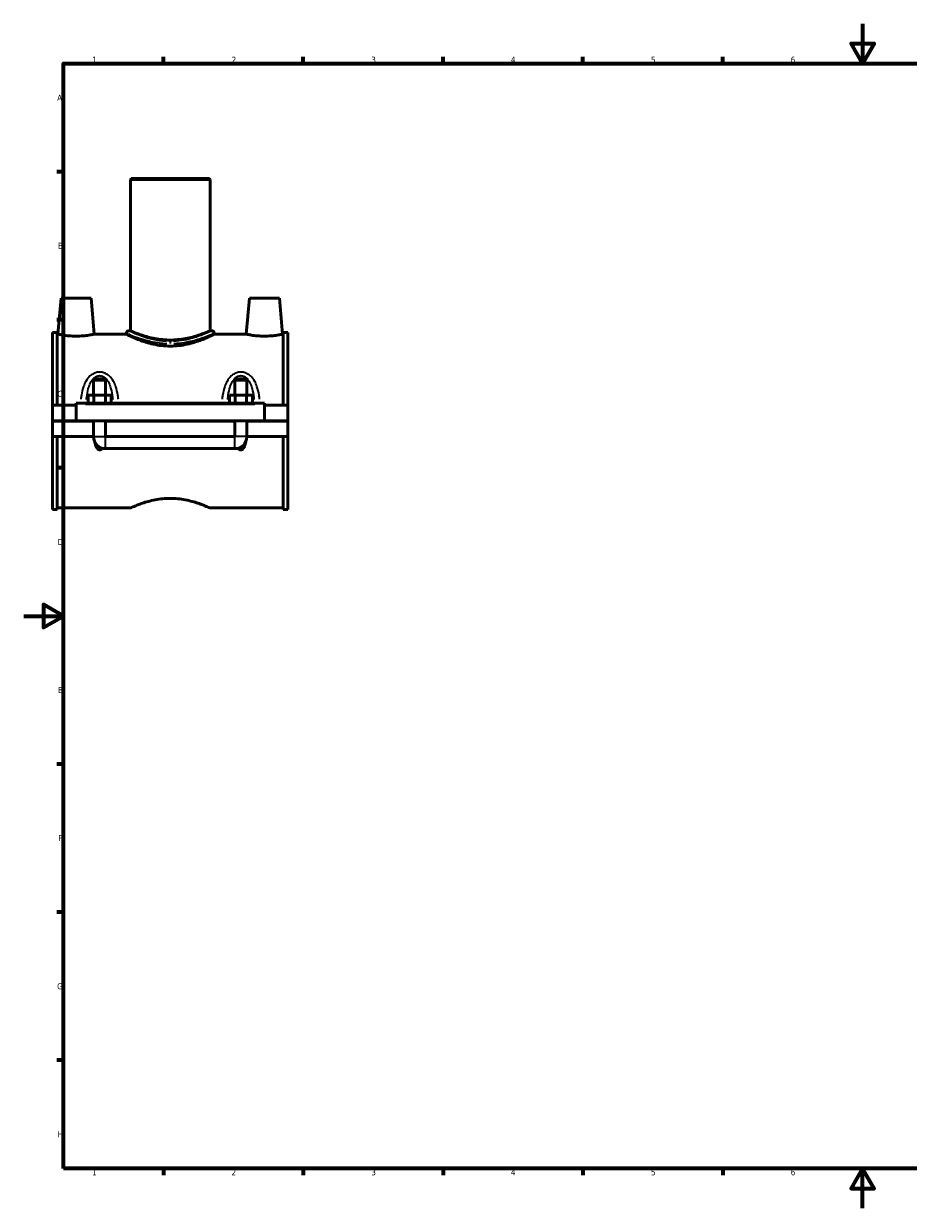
# Model space of a CAD drawing. Header units: millimetres. Extents: x 0 to 1084, y -37 to 1066.
# Tile 1 of 5: x 0 to 443, y 0 to 594. Entities that reach past the tile are written whole.
import ezdxf

# ---------------------------------------------------------------- set-up
doc = ezdxf.new("R2010")
doc.units = ezdxf.units.MM
for name, color, linetype, lineweight in [('Border (ANSI)', 7, 'Continuous', 70), ('Visible (ANSI)', 7, 'Continuous', 50), ('Visible Narrow (ANSI)', 7, 'Continuous', 35)]:
    doc.layers.add(name, color=color, linetype=linetype, lineweight=lineweight)
doc.styles.add('Note Text (ANSI)', font='tahoma.ttf')

# ---------------------------------------------------------------- blocks, each defined once
blk = doc.blocks.new('Borders Default Border')
at = {"layer": 'Border (ANSI)'}
for p, q in [((70.08, 574), (70.08, 577.45)), ((140.17, 574), (140.17, 577.45)), ((210.25, 574), (210.25, 577.45)), ((280.33, 574), (280.33, 577.45)), ((350.42, 574), (350.42, 577.45)), ((490.58, 574), (490.58, 577.45)), ((560.67, 574), (560.67, 577.45)), ((630.75, 574), (630.75, 577.45)), ((700.83, 574), (700.83, 577.45)), ((770.92, 574), (770.92, 577.45)), ((20, 519.75), (16.55, 519.75)), ((821, 519.75), (824.45, 519.75)), ((20, 445.5), (16.55, 445.5)), ((821, 445.5), (824.45, 445.5)), ((20, 371.25), (16.55, 371.25)), ((821, 371.25), (824.45, 371.25)), ((20, 222.75), (16.55, 222.75)), ((821, 222.75), (824.45, 222.75)), ((20, 148.5), (16.55, 148.5)), ((821, 148.5), (824.45, 148.5)), ((20, 74.25), (16.55, 74.25)), ((821, 74.25), (824.45, 74.25)), ((70.08, 20), (70.08, 16.55)), ((140.17, 20), (140.17, 16.55)), ((210.25, 20), (210.25, 16.55)), ((280.33, 20), (280.33, 16.55)), ((350.42, 20), (350.42, 16.55)), ((490.58, 20), (490.58, 16.55)), ((560.67, 20), (560.67, 16.55)), ((630.75, 20), (630.75, 16.55)), ((700.83, 20), (700.83, 16.55)), ((770.92, 20), (770.92, 16.55))]:
    blk.add_line(p, q, dxfattribs=at)
at = {"layer": 'Border (ANSI)', "flags": 128}
for points in [[(420.5, 594), (420.5, 574), (414.73, 584), (426.27, 584), (420.5, 574)], [(20, 20), (20, 574), (821, 574), (821, 20), (20, 20)], [(0, 297), (20, 297), (10, 302.77), (10, 291.23), (20, 297)], [(841, 297), (821, 297), (831, 302.77), (831, 291.23), (821, 297)], [(420.5, 0), (420.5, 20), (414.73, 10), (426.27, 10), (420.5, 20)]]:
    blk.add_lwpolyline(points, dxfattribs=at)
at = {"layer": 'Border (ANSI)', "attachment_point": 7, "style": 'Note Text (ANSI)'}
for s, insert, char_height in [('1', (34.35, 574.4), 3.05), ('2', (104.2, 574.4), 3.05), ('3', (174.26, 574.34), 3.05), ('4', (244.23, 574.4), 3.05), ('5', (314.48, 574.34), 3.05), ('6', (384.49, 574.34), 3.05), ('7', (454.6, 574.4), 3.05), ('8', (524.63, 574.33), 3.05), ('9', (594.7, 574.34), 3.05), ('10', (663.96, 574.34), 3.048), ('11', (734.04, 574.4), 3.048), ('12', (804.13, 574.4), 3.048), ('A', (16.78, 555.35), 3.05), ('A', (821.63, 555.35), 3.05), ('B', (17.15, 481.1), 3.05), ('B', (821.99, 481.1), 3.05), ('C', (16.95, 406.8), 3.05), ('C', (821.8, 406.8), 3.05), ('D', (16.96, 332.6), 3.05), ('D', (821.81, 332.6), 3.05), ('E', (17.21, 258.35), 3.05), ('E', (822.05, 258.35), 3.05), ('F', (17.29, 184.1), 3.05), ('F', (822.14, 184.1), 3.05), ('G', (16.81, 109.79), 3.05), ('G', (821.66, 109.79), 3.05), ('H', (16.97, 35.6), 3.05), ('H', (821.81, 35.6), 3.05), ('1', (34.35, 16.55), 3.05), ('2', (104.2, 16.55), 3.05), ('3', (174.26, 16.49), 3.05), ('4', (244.23, 16.55), 3.05), ('5', (314.48, 16.49), 3.05), ('6', (384.49, 16.49), 3.05), ('7', (454.6, 16.55), 3.05), ('8', (524.63, 16.48), 3.05), ('9', (594.7, 16.49), 3.05), ('10', (663.96, 16.49), 3.048), ('11', (734.04, 16.55), 3.048), ('12', (804.13, 16.55), 3.048)]:
    blk.add_mtext(s, dxfattribs=dict(at, insert=insert, char_height=char_height))

msp = doc.modelspace()

# ---------------------------------------------------------------- linework, layer by layer
at = {"layer": 'Visible (ANSI)'}
for p, q in [((53.859, 516.3), (53.459, 515.9)), ((93.459, 515.9), (53.459, 515.9)), ((53.459, 515.9), (53.459, 440.04)), ((53.859, 516.3), (93.059, 516.3)), ((93.059, 516.3), (93.459, 515.9)), ((93.459, 515.9), (93.459, 440.04)), ((18.759, 456.3), (17.184, 438.3)), ((33.759, 456.3), (18.759, 456.3)), ((33.759, 456.3), (35.333, 438.3)), ((113.159, 456.3), (111.584, 438.3)), ((113.159, 456.3), (128.159, 456.3)), ((128.159, 456.3), (129.733, 438.3)), ((52.659, 440.04), (53.459, 440.04)), ((93.459, 440.04), (94.259, 440.04)), ((14.459, 439.17), (14.459, 402.675)), ((14.459, 439.17), (16.819, 439.17)), ((16.819, 402.675), (16.819, 439.17)), ((17.184, 438.3), (16.819, 438.3)), ((51.459, 438.3), (35.333, 438.3)), ((51.459, 438.84), (51.459, 438.3)), ((95.459, 438.84), (95.459, 438.3)), ((111.584, 438.3), (95.459, 438.3)), ((130.099, 438.3), (129.733, 438.3)), ((130.099, 402.675), (130.099, 439.17)), ((130.099, 439.17), (132.459, 439.17)), ((132.459, 439.17), (132.459, 402.675)), ((35.659, 415.85), (35.059, 415.25)), ((35.659, 415.85), (40.459, 415.85)), ((40.459, 415.85), (41.059, 415.25)), ((106.459, 415.85), (105.859, 415.25)), ((106.459, 415.85), (111.259, 415.85)), ((111.259, 415.85), (111.859, 415.25)), ((41.059, 415.25), (35.059, 415.25)), ((35.059, 415.25), (35.059, 407.675)), ((41.059, 415.25), (41.059, 407.675)), ((111.859, 415.25), (105.859, 415.25)), ((105.859, 407.675), (105.859, 415.25)), ((111.859, 407.675), (111.859, 415.25)), ((32.285, 403.675), (32.285, 407.675)), ((32.285, 407.675), (35.172, 407.675)), ((35.172, 403.675), (35.172, 407.675)), ((35.172, 407.675), (40.945, 407.675)), ((40.945, 403.675), (40.945, 407.675)), ((40.945, 407.675), (43.832, 407.675)), ((43.832, 403.675), (43.832, 407.675)), ((103.085, 403.675), (103.085, 407.675)), ((103.085, 407.675), (105.972, 407.675)), ((105.972, 403.675), (105.972, 407.675)), ((105.972, 407.675), (111.745, 407.675)), ((111.745, 403.675), (111.745, 407.675)), ((111.745, 407.675), (114.632, 407.675)), ((114.632, 403.675), (114.632, 407.675)), ((26.259, 402.675), (14.459, 402.675)), ((14.459, 394.85), (14.459, 402.675)), ((26.259, 403.175), (26.259, 403.675)), ((120.659, 403.675), (26.259, 403.675)), ((26.259, 394.85), (26.259, 403.175)), ((120.659, 403.675), (120.659, 403.175)), ((120.659, 403.175), (120.659, 394.85)), ((132.459, 402.675), (120.659, 402.675)), ((132.459, 402.675), (132.459, 394.85)), ((14.459, 394.85), (26.259, 394.85)), ((14.459, 386.925), (14.459, 394.75)), ((35.059, 394.75), (14.459, 394.75)), ((120.659, 394.85), (26.259, 394.85)), ((35.059, 394.85), (35.059, 394.75)), ((35.059, 386.925), (35.059, 394.75)), ((41.059, 394.85), (41.059, 394.75)), ((105.859, 394.75), (41.059, 394.75)), ((41.059, 394.75), (41.059, 386.925)), ((105.859, 394.75), (105.859, 394.85)), ((105.859, 386.925), (105.859, 394.75)), ((111.859, 394.75), (111.859, 394.85)), ((132.459, 394.75), (111.859, 394.75)), ((111.859, 394.75), (111.859, 386.925)), ((120.659, 394.85), (132.459, 394.85)), ((132.459, 394.75), (132.459, 386.925)), ((35.059, 386.925), (14.459, 386.925)), ((14.459, 386.925), (14.459, 350.43)), ((16.819, 350.43), (16.819, 386.925)), ((105.859, 386.925), (41.059, 386.925)), ((132.459, 386.925), (111.859, 386.925)), ((130.099, 350.43), (130.099, 386.925)), ((132.459, 386.925), (132.459, 350.43)), ((41.059, 380.925), (105.859, 380.925)), ((53.859, 351.3), (16.819, 351.3)), ((130.099, 351.3), (93.059, 351.3)), ((14.459, 350.43), (16.819, 350.43)), ((130.099, 350.43), (132.459, 350.43))]:
    msp.add_line(p, q, dxfattribs=at)
for centre, radius, start, end in [((52.659, 438.84), 1.2, 90, 180), ((94.259, 438.84), 1.2, 0, 90), ((41.059, 386.925), 6, 180, 270), ((105.859, 386.925), 6, 270, 0)]:
    msp.add_arc(centre, radius, start, end, dxfattribs=at)
for points, knots in [([(93.459, 440.04), (93.459, 440.04), (93.335, 439.985), (92.82, 439.761), (92.429, 439.592), (91.403, 439.167), (90.767, 438.911), (89.304, 438.358), (88.478, 438.061), (86.722, 437.483), (85.729, 437.181), (83.563, 436.605), (82.39, 436.333), (79.932, 435.874), (78.646, 435.689), (76.047, 435.441), (74.735, 435.379), (72.182, 435.379), (70.87, 435.441), (68.271, 435.689), (66.985, 435.874), (64.528, 436.333), (63.354, 436.605), (61.188, 437.181), (60.195, 437.483), (58.439, 438.061), (57.613, 438.358), (56.15, 438.911), (55.514, 439.167), (54.488, 439.592), (54.097, 439.761), (53.582, 439.985), (53.459, 440.04), (53.459, 440.04)], [3.0601352, 3.0601352, 3.0601352, 3.0601352, 3.442352, 3.442352, 3.8245688, 3.8245688, 4.2067855, 4.2067855, 4.5890023, 4.5890023, 4.9718193, 4.9718193, 5.3546363, 5.3546363, 5.7374533, 5.7374533, 6.1202703, 6.1202703, 6.5030873, 6.5030873, 6.8859043, 6.8859043, 7.2687213, 7.2687213, 7.6515383, 7.6515383, 8.0337551, 8.0337551, 8.4159719, 8.4159719, 8.7981887, 8.7981887, 9.1804055, 9.1804055, 9.1804055, 9.1804055]), ([(26.259, 437.324), (25.109, 437.324), (23.886, 437.377), (21.645, 437.564), (20.626, 437.695), (19.023, 437.94), (18.33, 438.069), (17.41, 438.25), (17.184, 438.3), (17.184, 438.3)], [2.7564959, 2.7564959, 2.7564959, 2.7564959, 3.1014505, 3.1014505, 3.446405, 3.446405, 3.7905744, 3.7905744, 4.1347439, 4.1347439, 4.1347439, 4.1347439]), ([(35.333, 438.3), (35.333, 438.3), (35.107, 438.25), (34.187, 438.069), (33.494, 437.94), (31.891, 437.695), (30.872, 437.564), (28.631, 437.377), (27.408, 437.324), (26.259, 437.324)], [6.8912398, 6.8912398, 6.8912398, 6.8912398, 7.2354092, 7.2354092, 7.5795787, 7.5795787, 7.9245332, 7.9245332, 8.2694878, 8.2694878, 8.2694878, 8.2694878]), ([(73.459, 432.327), (72.046, 432.327), (70.597, 432.409), (67.732, 432.734), (66.318, 432.977), (63.618, 433.573), (62.331, 433.925), (59.955, 434.666), (58.866, 435.054), (56.941, 435.791), (56.035, 436.168), (54.428, 436.87), (53.728, 437.194), (52.597, 437.732), (52.165, 437.946), (51.596, 438.23), (51.459, 438.3), (51.459, 438.3)], [0, 0, 0, 0, 0.4236649, 0.4236649, 0.8473298, 0.8473298, 1.2709947, 1.2709947, 1.6946596, 1.6946596, 2.1171075, 2.1171075, 2.5395555, 2.5395555, 2.9620034, 2.9620034, 3.3844513, 3.3844513, 3.3844513, 3.3844513]), ([(95.459, 438.3), (95.459, 438.3), (95.321, 438.23), (94.752, 437.946), (94.32, 437.732), (93.189, 437.194), (92.489, 436.87), (90.882, 436.168), (89.976, 435.791), (88.051, 435.054), (86.962, 434.666), (84.586, 433.925), (83.299, 433.573), (80.599, 432.977), (79.185, 432.734), (76.32, 432.409), (74.871, 432.327), (73.459, 432.327)], [10.153354, 10.153354, 10.153354, 10.153354, 10.5758019, 10.5758019, 10.9982499, 10.9982499, 11.4206978, 11.4206978, 11.8431457, 11.8431457, 12.2668106, 12.2668106, 12.6904755, 12.6904755, 13.1141404, 13.1141404, 13.5378054, 13.5378054, 13.5378054, 13.5378054]), ([(120.659, 437.324), (119.509, 437.324), (118.286, 437.377), (116.045, 437.564), (115.026, 437.695), (113.423, 437.94), (112.73, 438.069), (111.81, 438.25), (111.584, 438.3), (111.584, 438.3)], [0, 0, 0, 0, 0.3449545, 0.3449545, 0.6899091, 0.6899091, 1.0340785, 1.0340785, 1.378248, 1.378248, 1.378248, 1.378248]), ([(129.733, 438.3), (129.733, 438.3), (129.507, 438.25), (128.587, 438.069), (127.894, 437.94), (126.291, 437.695), (125.272, 437.564), (123.031, 437.377), (121.808, 437.324), (120.659, 437.324)], [4.1347439, 4.1347439, 4.1347439, 4.1347439, 4.4789133, 4.4789133, 4.8230828, 4.8230828, 5.1680373, 5.1680373, 5.5129918, 5.5129918, 5.5129918, 5.5129918]), ([(39.382, 381.164), (39.238, 380.95), (39.062, 380.738), (38.741, 380.482), (38.616, 380.405), (38.349, 380.296), (38.207, 380.265), (37.91, 380.265), (37.768, 380.296), (37.502, 380.405), (37.376, 380.482), (37.028, 380.759), (36.833, 381.007), (36.387, 381.711), (36.193, 382.206), (35.871, 383.228), (35.748, 383.757), (35.645, 384.318), (35.642, 384.334), (35.639, 384.35)], [1.57229211, 1.57229211, 1.57229211, 1.57229211, 1.65104011, 1.65104011, 1.69562133, 1.69562133, 1.74020254, 1.74020254, 1.78478375, 1.78478375, 1.82936496, 1.82936496, 1.91852739, 1.91852739, 2.08884727, 2.08884727, 2.25916715, 2.25916715, 2.264206, 2.264206, 2.264206, 2.264206]), ([(111.278, 384.35), (111.275, 384.334), (111.272, 384.318), (111.169, 383.757), (111.047, 383.228), (110.724, 382.206), (110.53, 381.711), (110.084, 381.007), (109.889, 380.759), (109.541, 380.482), (109.416, 380.405), (109.149, 380.296), (109.007, 380.265), (108.71, 380.265), (108.568, 380.296), (108.302, 380.405), (108.176, 380.482), (107.855, 380.738), (107.679, 380.95), (107.535, 381.164)], [1.21619908, 1.21619908, 1.21619908, 1.21619908, 1.22123792, 1.22123792, 1.39155781, 1.39155781, 1.56187769, 1.56187769, 1.65104011, 1.65104011, 1.69562133, 1.69562133, 1.74020254, 1.74020254, 1.78478375, 1.78478375, 1.82936496, 1.82936496, 1.90811296, 1.90811296, 1.90811296, 1.90811296]), ([(53.859, 351.3), (53.859, 351.3), (53.98, 351.355), (54.485, 351.579), (54.868, 351.748), (55.874, 352.172), (56.497, 352.428), (57.93, 352.981), (58.74, 353.278), (60.46, 353.856), (61.433, 354.159), (63.555, 354.736), (64.704, 355.009), (67.112, 355.468), (68.372, 355.655), (70.92, 355.904), (72.207, 355.966), (73.459, 355.966)], [9.002741, 9.002741, 9.002741, 9.002741, 9.377535, 9.377535, 9.752329, 9.752329, 10.127123, 10.127123, 10.501917, 10.501917, 10.8773514, 10.8773514, 11.2527858, 11.2527858, 11.6282202, 11.6282202, 12.0036546, 12.0036546, 12.0036546, 12.0036546]), ([(73.459, 355.966), (74.71, 355.966), (75.997, 355.904), (78.545, 355.655), (79.805, 355.468), (82.213, 355.009), (83.362, 354.736), (85.484, 354.159), (86.457, 353.856), (88.177, 353.278), (88.987, 352.981), (90.42, 352.428), (91.043, 352.172), (92.049, 351.748), (92.432, 351.579), (92.937, 351.355), (93.059, 351.3), (93.059, 351.3)], [0, 0, 0, 0, 0.3754344, 0.3754344, 0.7508688, 0.7508688, 1.1263032, 1.1263032, 1.5017376, 1.5017376, 1.8765317, 1.8765317, 2.2513257, 2.2513257, 2.6261197, 2.6261197, 3.0009137, 3.0009137, 3.0009137, 3.0009137])]:
    msp.add_open_spline(points, degree=3, knots=knots, dxfattribs=at)
at = {"layer": 'Visible Narrow (ANSI)'}
for p, q in [((73.459, 434.644), (73.459, 433.683)), ((30.979, 403.175), (115.939, 403.175)), ((35.095, 386.925), (41.022, 386.925)), ((41.059, 380.962), (41.059, 386.888)), ((105.859, 380.962), (105.859, 386.888)), ((111.822, 386.925), (105.895, 386.925))]:
    msp.add_line(p, q, dxfattribs=at)
for points, knots in [([(71.802, 434.713), (70.575, 434.767), (69.36, 434.88), (65.939, 435.353), (63.825, 435.844), (59.939, 436.98), (58.187, 437.63), (55.592, 438.683), (54.642, 439.109), (53.401, 439.682), (53.017, 439.867), (52.78, 439.981), (52.749, 439.996), (52.725, 440.007)], [6.9258146, 6.9258146, 6.9258146, 6.9258146, 7.3020578, 7.3020578, 8.0152519, 8.0152519, 8.7675636, 8.7675636, 9.381009, 9.381009, 9.8727569, 9.8727569, 9.9664166, 9.9664166, 9.9664166, 9.9664166]), ([(94.191, 440.006), (94.084, 439.954), (93.849, 439.841), (92.722, 439.311), (91.394, 438.695), (87.792, 437.272), (85.472, 436.459), (81.984, 435.618), (81.103, 435.432), (78.568, 434.986), (76.852, 434.791), (75.115, 434.713)], [17.0611587, 17.0611587, 17.0611587, 17.0611587, 17.471209, 17.471209, 18.3490619, 18.3490619, 19.2723756, 19.2723756, 19.5686397, 19.5686397, 20.1017548, 20.1017548, 20.1017548, 20.1017548]), ([(51.529, 438.808), (51.554, 438.797), (51.587, 438.783), (51.837, 438.672), (52.243, 438.491), (53.557, 437.934), (54.562, 437.519), (57.306, 436.494), (59.159, 435.861), (63.269, 434.755), (65.505, 434.278), (69.123, 433.817), (70.409, 433.707), (71.706, 433.654)], [-9.9664166, -9.9664166, -9.9664166, -9.9664166, -9.8727569, -9.8727569, -9.381009, -9.381009, -8.7675636, -8.7675636, -8.0152519, -8.0152519, -7.3020578, -7.3020578, -6.9258146, -6.9258146, -6.9258146, -6.9258146]), ([(75.21, 433.655), (77.048, 433.73), (78.862, 433.92), (81.545, 434.354), (82.476, 434.535), (86.165, 435.354), (88.619, 436.145), (92.429, 437.531), (93.833, 438.13), (95.025, 438.647), (95.274, 438.756), (95.387, 438.807)], [-20.1017548, -20.1017548, -20.1017548, -20.1017548, -19.5686397, -19.5686397, -19.2723756, -19.2723756, -18.3490619, -18.3490619, -17.471209, -17.471209, -17.0611587, -17.0611587, -17.0611587, -17.0611587]), ([(47.485, 405.783), (47.402, 406.429), (47.308, 407.07), (46.938, 409.216), (46.594, 410.689), (45.803, 412.965), (45.439, 413.815), (44.436, 415.631), (43.745, 416.569), (42.334, 417.846), (41.71, 418.278), (40.464, 418.874), (39.862, 419.072), (38.851, 419.251), (38.455, 419.286), (38.059, 419.286), (37.662, 419.286), (37.266, 419.251), (36.255, 419.072), (35.654, 418.874), (34.407, 418.278), (33.783, 417.846), (32.372, 416.569), (31.681, 415.631), (30.678, 413.815), (30.314, 412.965), (29.523, 410.689), (29.179, 409.216), (28.809, 407.07), (28.715, 406.429), (28.632, 405.783)], [-4.1983727, -4.1983727, -4.1983727, -4.1983727, -4.0109099, -4.0109099, -3.5633636, -3.5633636, -3.2809497, -3.2809497, -2.9206111, -2.9206111, -2.6877901, -2.6877901, -2.4975412, -2.4975412, -2.3786355, -2.3786355, -2.3786355, -2.2597299, -2.2597299, -2.069481, -2.069481, -1.83666, -1.83666, -1.4763214, -1.4763214, -1.1939075, -1.1939075, -0.7463612, -0.7463612, -0.5588984, -0.5588984, -0.5588984, -0.5588984]), ([(31.478, 405.557), (31.522, 405.964), (31.569, 406.368), (31.805, 408.172), (32.047, 409.539), (32.605, 411.65), (32.861, 412.438), (33.568, 414.123), (34.054, 414.993), (35.048, 416.177), (35.487, 416.578), (36.365, 417.131), (36.788, 417.314), (37.5, 417.481), (37.779, 417.513), (38.059, 417.513), (38.338, 417.513), (38.617, 417.481), (39.329, 417.314), (39.752, 417.131), (40.63, 416.578), (41.069, 416.177), (42.063, 414.993), (42.55, 414.123), (43.256, 412.438), (43.512, 411.65), (44.07, 409.539), (44.312, 408.172), (44.548, 406.368), (44.595, 405.964), (44.639, 405.557)], [0.6183945, 0.6183945, 0.6183945, 0.6183945, 0.7463612, 0.7463612, 1.1939075, 1.1939075, 1.4763214, 1.4763214, 1.83666, 1.83666, 2.069481, 2.069481, 2.2597299, 2.2597299, 2.3786355, 2.3786355, 2.3786355, 2.4975412, 2.4975412, 2.6877901, 2.6877901, 2.9206111, 2.9206111, 3.2809497, 3.2809497, 3.5633636, 3.5633636, 4.0109099, 4.0109099, 4.1388766, 4.1388766, 4.1388766, 4.1388766]), ([(118.285, 405.783), (118.202, 406.429), (118.108, 407.069), (117.738, 409.215), (117.395, 410.688), (116.603, 412.964), (116.24, 413.814), (115.236, 415.631), (114.545, 416.569), (113.134, 417.846), (112.51, 418.278), (111.264, 418.874), (110.662, 419.071), (109.651, 419.251), (109.255, 419.286), (108.859, 419.286), (108.462, 419.286), (108.066, 419.251), (107.055, 419.071), (106.453, 418.874), (105.207, 418.278), (104.583, 417.846), (103.172, 416.569), (102.481, 415.631), (101.477, 413.814), (101.114, 412.964), (100.322, 410.688), (99.979, 409.215), (99.609, 407.069), (99.515, 406.429), (99.432, 405.783)], [-4.1990783, -4.1990783, -4.1990783, -4.1990783, -4.0117664, -4.0117664, -3.5641781, -3.5641781, -3.2817345, -3.2817345, -2.9213671, -2.9213671, -2.6885281, -2.6885281, -2.4982593, -2.4982593, -2.3793412, -2.3793412, -2.3793412, -2.2604232, -2.2604232, -2.0701543, -2.0701543, -1.8373154, -1.8373154, -1.4769479, -1.4769479, -1.1945043, -1.1945043, -0.746916, -0.746916, -0.5596041, -0.5596041, -0.5596041, -0.5596041]), ([(102.278, 405.557), (102.322, 405.963), (102.369, 406.367), (102.605, 408.171), (102.847, 409.538), (103.405, 411.649), (103.66, 412.437), (104.367, 414.122), (104.854, 414.993), (105.848, 416.177), (106.287, 416.578), (107.165, 417.131), (107.588, 417.314), (108.3, 417.481), (108.579, 417.513), (108.859, 417.513), (109.138, 417.513), (109.417, 417.481), (110.129, 417.314), (110.552, 417.131), (111.43, 416.578), (111.869, 416.177), (112.863, 414.993), (113.35, 414.122), (114.057, 412.437), (114.313, 411.649), (114.87, 409.538), (115.112, 408.171), (115.348, 406.367), (115.395, 405.963), (115.439, 405.557)], [0.6191002, 0.6191002, 0.6191002, 0.6191002, 0.746916, 0.746916, 1.1945043, 1.1945043, 1.4769479, 1.4769479, 1.8373154, 1.8373154, 2.0701543, 2.0701543, 2.2604232, 2.2604232, 2.3793412, 2.3793412, 2.3793412, 2.4982593, 2.4982593, 2.6885281, 2.6885281, 2.9213671, 2.9213671, 3.2817345, 3.2817345, 3.5641781, 3.5641781, 4.0117664, 4.0117664, 4.1395822, 4.1395822, 4.1395822, 4.1395822])]:
    msp.add_open_spline(points, degree=3, knots=knots, dxfattribs=at)

# ---------------------------------------------------------------- block references
msp.add_blockref('Borders Default Border', (0, 0))

doc.saveas('drawing.dxf')
